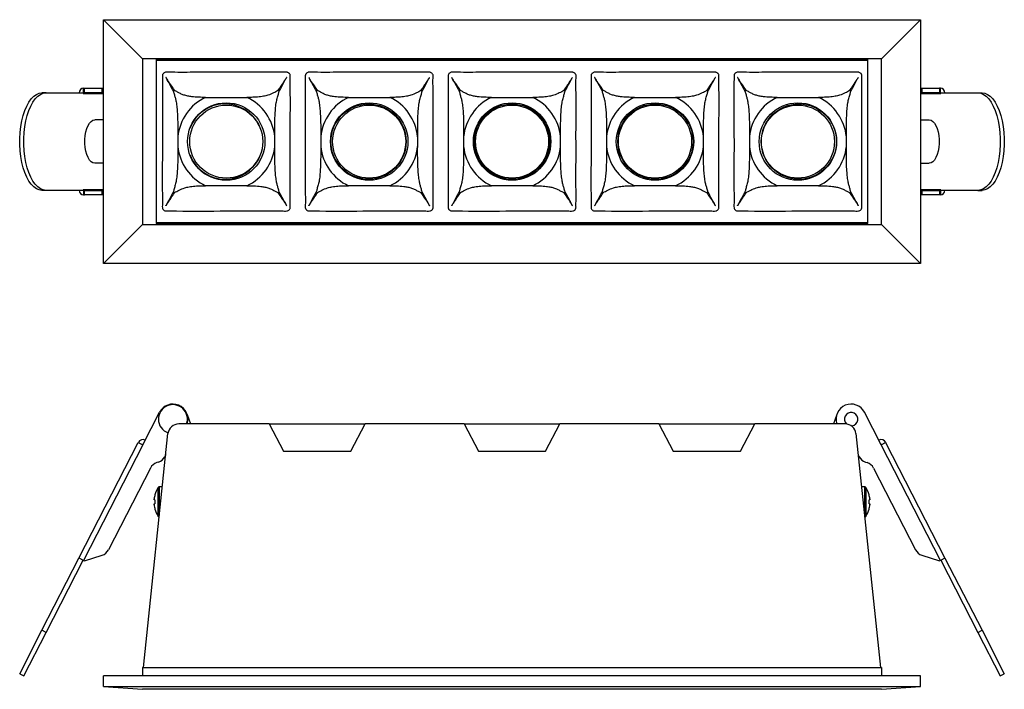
# Model space of a CAD drawing. Header units: millimetres. Extents: x 26 to 305, y 20 to 144.
# Tile 1 of 2: x 26 to 208, y 20 to 144. Entities that reach past the tile are written whole.
import ezdxf

# ---------------------------------------------------------------- set-up
doc = ezdxf.new("R2010")
doc.units = ezdxf.units.MM

msp = doc.modelspace()

# ---------------------------------------------------------------- linework, layer by layer
at = {"color": 7, "linetype": 'Continuous', "lineweight": 25}
for p, q in [((41.19, 98.61), (41.19, 143.61)), ((41.19, 143.61), (48.39, 136.41)), ((41.19, 143.61), (192.09, 143.61)), ((184.89, 136.41), (192.09, 143.61)), ((192.09, 143.61), (192.09, 98.61)), ((48.39, 136.41), (48.39, 105.81)), ((184.89, 136.41), (48.39, 136.41)), ((182.38, 136.26), (50.91, 136.26)), ((50.91, 136.26), (50.91, 105.96)), ((51.11, 136.06), (50.91, 136.26)), ((182.28, 136.06), (51, 136.06)), ((182.18, 136.06), (182.38, 136.26)), ((182.38, 105.96), (182.38, 136.26)), ((184.89, 105.81), (184.89, 136.41)), ((37.5, 130.11), (37.5, 130.96)), ((37.5, 130.96), (37.68, 130.96)), ((37.68, 130.11), (37.68, 130.96)), ((37.68, 130.96), (40.93, 130.96)), ((40.93, 130.11), (40.93, 130.96)), ((40.93, 130.96), (41.19, 130.96)), ((192.09, 130.96), (192.36, 130.96)), ((192.36, 130.96), (192.36, 130.11)), ((192.36, 130.96), (195.61, 130.96)), ((195.61, 130.96), (195.61, 130.11)), ((195.79, 130.96), (195.61, 130.96)), ((195.79, 130.11), (195.79, 130.96)), ((30.56, 130.11), (29.81, 130.11)), ((30.56, 130.11), (37.41, 130.11)), ((37.41, 130.11), (37.41, 130.01)), ((37.41, 130.01), (41.19, 130.01)), ((37.5, 130.11), (37.68, 130.11)), ((40.93, 130.11), (37.68, 130.11)), ((41.19, 130.11), (40.93, 130.11)), ((60.05, 129.27), (67.67, 129.27)), ((86.45, 129.27), (94.07, 129.27)), ((112.85, 129.27), (120.47, 129.27)), ((139.25, 129.27), (146.87, 129.27)), ((165.65, 129.27), (173.27, 129.27)), ((192.36, 130.11), (192.09, 130.11)), ((192.09, 130.01), (195.87, 130.01)), ((195.61, 130.11), (192.36, 130.11)), ((195.79, 130.11), (195.61, 130.11)), ((195.87, 130.01), (195.87, 130.11)), ((195.87, 130.11), (202.72, 130.11)), ((202.72, 130.11), (203.48, 130.11)), ((41.19, 125.11), (39.56, 125.11)), ((192.09, 125.11), (193.73, 125.11)), ((54.9, 122.01), (54.9, 120.22)), ((72.82, 120.22), (72.82, 122.01)), ((81.3, 122.01), (81.3, 120.22)), ((99.22, 120.22), (99.22, 122.01)), ((107.7, 122.01), (107.7, 120.22)), ((125.62, 120.22), (125.62, 122.01)), ((134.1, 122.01), (134.1, 120.22)), ((152.02, 120.22), (152.02, 122.01)), ((160.5, 122.01), (160.5, 120.22)), ((178.42, 120.22), (178.42, 122.01)), ((41.19, 117.11), (39.56, 117.11)), ((192.09, 117.11), (193.73, 117.11)), ((67.67, 112.96), (60.05, 112.96)), ((94.07, 112.96), (86.45, 112.96)), ((120.47, 112.96), (112.85, 112.96)), ((146.87, 112.96), (139.25, 112.96)), ((173.27, 112.96), (165.65, 112.96)), ((30.56, 112.11), (29.81, 112.11)), ((37.41, 112.11), (30.56, 112.11)), ((37.41, 112.21), (37.41, 112.11)), ((41.19, 112.21), (37.41, 112.21)), ((37.5, 112.11), (37.5, 111.26)), ((37.5, 112.11), (37.68, 112.11)), ((37.5, 111.26), (37.68, 111.26)), ((37.68, 111.26), (37.68, 112.11)), ((37.68, 112.11), (40.93, 112.11)), ((40.93, 111.26), (37.68, 111.26)), ((40.93, 111.26), (40.93, 112.11)), ((40.93, 112.11), (41.19, 112.11)), ((41.19, 111.26), (40.93, 111.26)), ((195.87, 112.21), (192.09, 112.21)), ((192.09, 112.11), (192.36, 112.11)), ((192.36, 111.26), (192.09, 111.26)), ((192.36, 112.11), (192.36, 111.26)), ((192.36, 112.11), (195.61, 112.11)), ((195.61, 111.26), (192.36, 111.26)), ((195.61, 112.11), (195.61, 111.26)), ((195.79, 112.11), (195.61, 112.11)), ((195.79, 111.26), (195.61, 111.26)), ((195.79, 112.11), (195.79, 111.26)), ((195.87, 112.11), (195.87, 112.21)), ((202.72, 112.11), (195.87, 112.11)), ((202.72, 112.11), (203.48, 112.11)), ((41.19, 98.61), (48.39, 105.81)), ((48.39, 105.81), (184.89, 105.81)), ((51.11, 106.16), (50.91, 105.96)), ((50.91, 105.96), (182.38, 105.96)), ((51, 106.16), (182.28, 106.16)), ((182.18, 106.16), (182.38, 105.96)), ((184.89, 105.81), (192.09, 98.61)), ((192.09, 98.61), (41.19, 98.61)), ((48.46, 65.14), (51.53, 71.13)), ((184.83, 65.14), (181.76, 71.13)), ((56.62, 70.75), (57.23, 68.98)), ((176.66, 70.75), (176.06, 68.98)), ((71.79, 68.98), (55.08, 68.98)), ((71.79, 68.98), (74.44, 63.98)), ((71.79, 68.98), (89.49, 68.98)), ((86.84, 63.98), (89.49, 68.98)), ((107.79, 68.98), (89.49, 68.98)), ((107.79, 68.98), (110.44, 63.98)), ((107.79, 68.98), (125.49, 68.98)), ((122.84, 63.98), (125.49, 68.98)), ((143.79, 68.98), (125.49, 68.98)), ((143.79, 68.98), (146.44, 63.98)), ((143.79, 68.98), (161.49, 68.98)), ((158.84, 63.98), (161.49, 68.98)), ((178.2, 68.98), (161.49, 68.98)), ((36.65, 44.22), (47.61, 65.58)), ((47.61, 65.58), (48.46, 65.14)), ((48.55, 23.98), (53.09, 67.19)), ((180.19, 67.19), (184.73, 23.98)), ((184.83, 65.14), (185.67, 65.58)), ((185.67, 65.58), (196.63, 44.22)), ((48.46, 65.14), (37.5, 43.79)), ((74.44, 63.98), (86.84, 63.98)), ((110.44, 63.98), (122.84, 63.98)), ((146.44, 63.98), (158.84, 63.98)), ((195.79, 43.79), (184.83, 65.14)), ((51.32, 61.93), (51.01, 61.83)), ((52.68, 63.3), (52.49, 62.92)), ((180.6, 63.3), (180.8, 62.92)), ((181.96, 61.93), (182.27, 61.83)), ((49.85, 60.84), (42.09, 45.74)), ((183.44, 60.84), (191.19, 45.74)), ((51.27, 54.58), (51.27, 57.26)), ((52.06, 57.38), (51.5, 57.38)), ((51.5, 54.58), (51.5, 57.38)), ((181.78, 57.38), (181.22, 57.38)), ((181.78, 57.38), (181.78, 52.05)), ((182.01, 57.26), (182.01, 51.91)), ((50.54, 54.95), (50.54, 55.15)), ((50.68, 54.95), (50.54, 54.95)), ((50.67, 55.9), (50.68, 55.89)), ((51.27, 51.91), (51.27, 54.58)), ((51.5, 52.05), (51.5, 54.58)), ((182.6, 55.89), (182.61, 55.9)), ((182.74, 54.95), (182.6, 54.95)), ((182.74, 55.15), (182.74, 54.95)), ((50.54, 54.02), (50.54, 54.21)), ((50.54, 54.21), (50.68, 54.21)), ((50.68, 53.28), (50.67, 53.27)), ((182.6, 54.21), (182.74, 54.21)), ((182.61, 53.27), (182.6, 53.28)), ((182.74, 54.21), (182.74, 54.02)), ((29.81, 30.88), (36.65, 44.22)), ((30.56, 30.49), (37.41, 43.84)), ((36.66, 44.22), (36.65, 44.22)), ((37.5, 43.79), (36.66, 44.22)), ((37.5, 43.79), (37.68, 43.7)), ((37.68, 43.7), (40.93, 44.75)), ((192.36, 44.75), (195.61, 43.7)), ((195.79, 43.79), (195.61, 43.7)), ((196.63, 44.22), (195.79, 43.79)), ((195.87, 43.84), (202.72, 30.49)), ((196.63, 44.22), (196.63, 44.22)), ((196.63, 44.22), (203.48, 30.88)), ((25.7, 22.87), (29.81, 30.88)), ((26.45, 22.48), (30.56, 30.49)), ((30.56, 30.49), (29.81, 30.88)), ((202.72, 30.49), (203.48, 30.88)), ((202.72, 30.49), (206.83, 22.48)), ((203.48, 30.88), (207.59, 22.87)), ((48.39, 23.98), (184.89, 23.98)), ((48.39, 23.98), (48.39, 22.48)), ((184.89, 23.98), (184.89, 22.48)), ((25.7, 22.87), (26.45, 22.48)), ((41.19, 20.48), (41.19, 22.48)), ((192.09, 22.48), (41.19, 22.48)), ((192.09, 20.48), (192.09, 22.48)), ((206.83, 22.48), (207.59, 22.87)), ((41.19, 20.48), (192.09, 20.48)), ((41.19, 20.48), (48.39, 19.98)), ((184.89, 19.98), (192.09, 20.48)), ((184.89, 19.98), (48.39, 19.98))]:
    msp.add_line(p, q, dxfattribs=at)
at = {"color": 7, "linetype": 'Continuous', "lineweight": 25, "flags": 128}
for points in [[(29.81, 112.11), (29.29, 112.19), (28.78, 112.4), (28.29, 112.75), (27.83, 113.23), (27.39, 113.83), (26.99, 114.55), (26.64, 115.38), (26.34, 116.29), (26.09, 117.28), (25.9, 118.33), (25.77, 119.43), (25.7, 120.55), (25.7, 121.68), (25.77, 122.8), (25.9, 123.9), (26.09, 124.95), (26.34, 125.94), (26.64, 126.85), (26.99, 127.68), (27.39, 128.4), (27.83, 129), (28.29, 129.48), (28.78, 129.83), (29.29, 130.04), (29.81, 130.11)], [(30.56, 112.11), (30.05, 112.19), (29.54, 112.4), (29.05, 112.75), (28.58, 113.23), (28.15, 113.83), (27.75, 114.55), (27.4, 115.38), (27.09, 116.29), (26.84, 117.28), (26.65, 118.33), (26.53, 119.43), (26.46, 120.55), (26.46, 121.68), (26.53, 122.8), (26.65, 123.9), (26.84, 124.95), (27.09, 125.94), (27.4, 126.85), (27.75, 127.68), (28.15, 128.4), (28.58, 129), (29.05, 129.48), (29.54, 129.83), (30.05, 130.04), (30.56, 130.11)], [(202.72, 130.11), (203.24, 130.04), (203.75, 129.83), (204.24, 129.48), (204.7, 129), (205.14, 128.4), (205.54, 127.68), (205.89, 126.85), (206.19, 125.94), (206.44, 124.95), (206.63, 123.9), (206.76, 122.8), (206.82, 121.68), (206.82, 120.55), (206.76, 119.43), (206.63, 118.33), (206.44, 117.28), (206.19, 116.29), (205.89, 115.38), (205.54, 114.55), (205.14, 113.83), (204.7, 113.23), (204.24, 112.75), (203.75, 112.4), (203.24, 112.19), (202.72, 112.11)], [(203.48, 130.11), (203.99, 130.04), (204.5, 129.83), (204.99, 129.48), (205.46, 129), (205.9, 128.4), (206.29, 127.68), (206.65, 126.85), (206.95, 125.94), (207.2, 124.95), (207.39, 123.9), (207.52, 122.8), (207.58, 121.68), (207.58, 120.55), (207.52, 119.43), (207.39, 118.33), (207.2, 117.28), (206.95, 116.29), (206.65, 115.38), (206.29, 114.55), (205.9, 113.83), (205.46, 113.23), (204.99, 112.75), (204.5, 112.4), (203.99, 112.19), (203.48, 112.11)], [(39.56, 117.11), (39.22, 117.18), (38.9, 117.38), (38.59, 117.71), (38.33, 118.16), (38.1, 118.7), (37.92, 119.33), (37.8, 120.02), (37.74, 120.75), (37.74, 121.48), (37.8, 122.21), (37.92, 122.9), (38.1, 123.53), (38.33, 124.07), (38.59, 124.52), (38.9, 124.84), (39.22, 125.05), (39.56, 125.11)], [(193.73, 125.11), (194.06, 125.05), (194.39, 124.84), (194.69, 124.52), (194.96, 124.07), (195.19, 123.53), (195.36, 122.9), (195.49, 122.21), (195.55, 121.48), (195.55, 120.75), (195.49, 120.02), (195.36, 119.33), (195.19, 118.7), (194.96, 118.16), (194.69, 117.71), (194.39, 117.38), (194.06, 117.18), (193.73, 117.11)], [(179.37, 68.61), (179.47, 68.62), (179.86, 68.75)]]:
    msp.add_lwpolyline(points, dxfattribs=at)
at = {"color": 7, "linetype": 'Continuous', "lineweight": 25}
for centre, radius in [((63.86, 121.11), 7.15), ((63.86, 121.11), 6.75), ((90.26, 121.11), 7.15), ((90.14, 121.11), 6.95), ((90.26, 121.11), 6.75), ((116.66, 121.11), 7.15), ((116.64, 121.11), 6.95), ((116.66, 121.11), 6.75), ((143.06, 121.11), 7.15), ((143.14, 121.11), 6.95), ((143.06, 121.11), 6.75), ((169.46, 121.11), 7.15), ((169.64, 121.11), 6.95), ((169.46, 121.11), 6.75)]:
    msp.add_circle(centre, radius, dxfattribs=at)
for centre, radius, start, end in [((37.55, 130.08), 0.889, 93.085, 177.559), ((195.74, 130.08), 0.889, 2.441, 86.915), ((37.51, 130.02), 0.095, 93.5365, 183.1459), ((63.86, 121.11), 13.49, 135.2566, 136.4666), ((63.86, 121.11), 9, 115.0485, 174.3157), ((63.86, 121.11), 9, 5.6843, 64.9515), ((63.86, 121.11), 13.49, 43.5334, 44.7434), ((90.26, 121.11), 13.49, 135.2566, 136.4666), ((90.26, 121.11), 9, 115.0485, 174.3157), ((90.26, 121.11), 9, 5.6843, 64.9515), ((90.26, 121.11), 13.49, 43.5334, 44.7434), ((116.66, 121.11), 13.49, 135.2566, 136.4666), ((116.66, 121.11), 9, 115.0485, 174.3157), ((116.66, 121.11), 9, 5.6843, 64.9515), ((116.66, 121.11), 13.49, 43.5334, 44.7434), ((143.06, 121.11), 13.49, 135.2566, 136.4666), ((143.06, 121.11), 9, 115.0485, 174.3157), ((143.06, 121.11), 9, 5.6843, 64.9515), ((143.06, 121.11), 13.49, 43.5334, 44.7434), ((169.46, 121.11), 13.49, 135.2566, 136.4666), ((169.46, 121.11), 9, 115.0485, 174.3157), ((169.46, 121.11), 9, 5.6843, 64.9515), ((169.46, 121.11), 13.49, 43.5334, 44.7434), ((195.78, 130.02), 0.095, 356.8541, 86.4635), ((63.64, 121.11), 6.95, 25.0119, 158.7144), ((63.86, 121.11), 9, 185.6843, 244.9515), ((63.86, 121.11), 9, 295.0485, 354.3157), ((90.26, 121.11), 9, 185.6843, 244.9515), ((90.26, 121.11), 9, 295.0485, 354.3157), ((116.66, 121.11), 9, 185.6843, 244.9515), ((116.66, 121.11), 9, 295.0485, 354.3157), ((143.06, 121.11), 9, 185.6843, 244.9515), ((143.06, 121.11), 9, 295.0485, 354.3157), ((169.46, 121.11), 9, 185.6843, 244.9515), ((169.46, 121.11), 9, 295.0485, 354.3157), ((63.64, 121.11), 6.95, 201.2856, 270), ((63.64, 121.11), 6.95, 270, 334.9881), ((37.55, 112.15), 0.889, 182.441, 266.915), ((37.51, 112.21), 0.095, 176.8541, 266.4635), ((63.86, 121.11), 13.49, 223.5334, 224.7434), ((63.86, 121.11), 13.49, 315.2566, 316.4666), ((90.26, 121.11), 13.49, 223.5334, 224.7434), ((90.26, 121.11), 13.49, 315.2566, 316.4666), ((116.66, 121.11), 13.49, 223.5334, 224.7434), ((116.66, 121.11), 13.49, 315.2566, 316.4666), ((143.06, 121.11), 13.49, 223.5334, 224.7434), ((143.06, 121.11), 13.49, 315.2566, 316.4666), ((169.46, 121.11), 13.49, 223.5334, 224.7434), ((169.46, 121.11), 13.49, 315.2566, 316.4666), ((195.78, 112.21), 0.095, 273.5365, 3.1459), ((195.74, 112.15), 0.889, 273.085, 357.559), ((54, 69.86), 2.68, 340.907, 180), ((54, 69.86), 2.78, 341.6201, 152.8329), ((179.29, 69.86), 2.78, 27.1671, 198.3799), ((179.29, 69.86), 1.25, 297.1671, 225.083), ((54, 69.86), 2.68, 180, 250.679), ((55.08, 66.98), 2, 90, 174), ((178.2, 66.98), 2, 6, 90), ((48.46, 65.14), 0.95, 62.8329, 152.8329), ((184.83, 65.14), 0.95, 27.1671, 117.1671), ((48.46, 65.14), 0.1, 62.8329, 152.8329), ((184.83, 65.14), 0.1, 27.1671, 117.1671), ((50.71, 63.83), 2, 287.8329, 332.8329), ((182.58, 63.83), 2, 207.1671, 252.1671), ((51.63, 59.93), 2, 107.8329, 152.8329), ((181.66, 59.93), 2, 27.1671, 72.1671), ((55.5, 54.58), 5, 147.664, 164.7807), ((51.5, 57.11), 0.27, 90, 147.664), ((181.78, 57.11), 0.27, 32.336, 90), ((177.79, 54.58), 5, 15.2193, 32.336), ((55.5, 54.58), 4.99, 164.8121, 173.4966), ((56.15, 54.58), 5.48, 176.1266, 183.8734), ((177.79, 54.58), 4.99, 6.5034, 15.1879), ((177.14, 54.58), 5.48, 356.1266, 3.8734), ((55.5, 54.58), 4.99, 186.5034, 195.1879), ((55.5, 54.58), 5, 195.2193, 212.336), ((177.79, 54.58), 5, 327.664, 344.7807), ((177.79, 54.58), 4.99, 344.8121, 353.4966), ((51.5, 52.05), 0.27, 212.336, 263.9819), ((181.78, 52.05), 0.27, 276.0181, 327.664), ((40.31, 46.65), 2, 287.8329, 332.8329), ((192.97, 46.65), 2, 207.1671, 252.1671)]:
    msp.add_arc(centre, radius, start, end, dxfattribs=at)
for points, knots in [([(52.05, 132.24), (52.06, 132.48), (52.06, 132.83), (52.05, 133.24), (52.07, 133.49), (52.15, 133.6), (52.25, 133.72), (52.39, 133.83), (52.72, 133.95), (53.19, 133.94), (55.09, 133.86), (58.66, 133.95), (65.08, 133.88), (70.5, 134.01), (74.22, 133.88), (74.95, 133.95), (75.26, 133.87), (75.4, 133.78), (75.54, 133.65), (75.63, 133.52), (75.7, 133.25), (75.61, 132.36), (75.75, 129.02), (75.66, 125.1), (75.67, 118.79), (75.66, 114.22), (75.67, 110.24), (75.66, 109.23), (75.67, 108.94), (75.65, 108.74), (75.58, 108.63), (75.47, 108.5), (75.32, 108.39), (74.84, 108.24), (74.42, 108.31), (72.9, 108.31), (69.48, 108.31), (63.01, 108.34), (57.23, 108.22), (53.5, 108.35), (52.77, 108.28), (52.46, 108.36), (52.32, 108.45), (52.18, 108.58), (52.09, 108.71), (52.02, 108.98), (52.11, 109.87), (51.97, 113.2), (52.06, 117.13), (52.05, 123.44), (52.05, 127.89), (52.05, 131.6), (52.05, 132.24)], [0, 0, 0, 0, 0.0072243, 0.0108813, 0.0127566, 0.0146287, 0.015008, 0.0176874, 0.0199464, 0.0258968, 0.0319009, 0.0787968, 0.1355941, 0.2300119, 0.2453717, 0.2511294, 0.2522635, 0.2549954, 0.2561734, 0.2583328, 0.2596375, 0.2648068, 0.2854609, 0.3627926, 0.3855989, 0.4800168, 0.5036213, 0.5086921, 0.5108894, 0.5127647, 0.5146368, 0.5150161, 0.5176954, 0.5203724, 0.5303212, 0.5304196, 0.5673876, 0.635586, 0.7300039, 0.7453637, 0.7511214, 0.7522554, 0.7549873, 0.7561654, 0.7583247, 0.7596295, 0.7647987, 0.7854529, 0.8627845, 0.8855909, 0.9800087, 1, 1, 1, 1]), ([(54.28, 130.61), (54.07, 130.94), (53.57, 131.72), (52.95, 132.4), (52.73, 132.96), (52.7, 132.97), (52.7, 132.97), (52.7, 132.97), (52.7, 132.97), (52.7, 132.97), (52.7, 132.97), (52.7, 132.97), (52.7, 132.97), (52.7, 132.97), (52.7, 132.97), (52.7, 132.97), (52.7, 132.96), (52.72, 132.93), (52.77, 132.83), (52.98, 132.44), (53.42, 131.63), (53.83, 130.87), (54.08, 130.42), (54.08, 130.41)], [0, 0, 0, 0, 0.204337, 0.483793, 0.497784, 0.497806, 0.497822, 0.497838, 0.497844, 0.49785, 0.497854, 0.497858, 0.497865, 0.497876, 0.49792, 0.498094, 0.498787, 0.501557, 0.512632, 0.556929, 0.734116, 0.994944, 1, 1, 1, 1]), ([(73.64, 130.41), (73.78, 130.66), (74.17, 131.4), (74.61, 132.18), (74.92, 132.79), (75, 132.9), (75.02, 132.97), (75.02, 132.97), (75.02, 132.97), (75.02, 132.97), (75.02, 132.97), (75.02, 132.97), (75.02, 132.97), (75.02, 132.97), (75.02, 132.97), (75.02, 132.97), (75.02, 132.97), (75.02, 132.97), (75.02, 132.97), (75.02, 132.97), (75.02, 132.97), (75.02, 132.97), (75.01, 132.95), (74.98, 132.91), (74.85, 132.72), (74.34, 131.95), (73.84, 131.21), (73.44, 130.61)], [0, 0, 0, 0, 0.14736, 0.432232, 0.467841, 0.501712, 0.501854, 0.501948, 0.502011, 0.502054, 0.502083, 0.502102, 0.50212, 0.502131, 0.502137, 0.502142, 0.502146, 0.50215, 0.502158, 0.502179, 0.502267, 0.502616, 0.504008, 0.509573, 0.531831, 0.620861, 1, 1, 1, 1]), ([(78.45, 132.24), (78.46, 132.48), (78.46, 132.83), (78.45, 133.24), (78.47, 133.49), (78.55, 133.6), (78.65, 133.72), (78.79, 133.83), (79.12, 133.95), (79.59, 133.94), (81.49, 133.86), (85.06, 133.95), (91.48, 133.88), (96.9, 134.01), (100.62, 133.88), (101.35, 133.95), (101.66, 133.87), (101.8, 133.78), (101.94, 133.65), (102.03, 133.52), (102.1, 133.25), (102.01, 132.36), (102.15, 129.02), (102.06, 125.1), (102.07, 118.79), (102.06, 114.22), (102.07, 110.24), (102.06, 109.23), (102.07, 108.94), (102.05, 108.74), (101.98, 108.63), (101.87, 108.5), (101.72, 108.39), (101.24, 108.24), (100.82, 108.31), (99.3, 108.31), (95.88, 108.31), (89.41, 108.34), (83.63, 108.22), (79.9, 108.35), (79.17, 108.28), (78.86, 108.36), (78.72, 108.45), (78.58, 108.58), (78.49, 108.71), (78.42, 108.98), (78.51, 109.87), (78.37, 113.2), (78.46, 117.13), (78.45, 123.44), (78.45, 127.89), (78.45, 131.6), (78.45, 132.24)], [0, 0, 0, 0, 0.0072243, 0.0108813, 0.0127566, 0.0146287, 0.015008, 0.0176874, 0.0199464, 0.0258968, 0.0319009, 0.0787968, 0.1355941, 0.2300119, 0.2453717, 0.2511294, 0.2522635, 0.2549954, 0.2561734, 0.2583328, 0.2596375, 0.2648068, 0.2854609, 0.3627926, 0.3855989, 0.4800168, 0.5036213, 0.5086921, 0.5108894, 0.5127647, 0.5146368, 0.5150161, 0.5176954, 0.5203724, 0.5303212, 0.5304196, 0.5673876, 0.635586, 0.7300039, 0.7453637, 0.7511214, 0.7522554, 0.7549873, 0.7561654, 0.7583247, 0.7596295, 0.7647987, 0.7854529, 0.8627845, 0.8855909, 0.9800087, 1, 1, 1, 1]), ([(80.68, 130.61), (80.47, 130.94), (79.97, 131.72), (79.35, 132.4), (79.13, 132.96), (79.1, 132.97), (79.1, 132.97), (79.1, 132.97), (79.1, 132.97), (79.1, 132.97), (79.1, 132.97), (79.1, 132.97), (79.1, 132.97), (79.1, 132.97), (79.1, 132.97), (79.1, 132.97), (79.1, 132.96), (79.12, 132.93), (79.17, 132.83), (79.38, 132.44), (79.82, 131.63), (80.23, 130.87), (80.48, 130.42), (80.48, 130.41)], [0, 0, 0, 0, 0.204337, 0.483793, 0.497784, 0.497806, 0.497822, 0.497838, 0.497844, 0.49785, 0.497854, 0.497858, 0.497865, 0.497876, 0.49792, 0.498094, 0.498787, 0.501557, 0.512632, 0.556929, 0.734116, 0.994944, 1, 1, 1, 1]), ([(100.04, 130.41), (100.18, 130.66), (100.57, 131.4), (101.01, 132.18), (101.32, 132.79), (101.4, 132.9), (101.42, 132.97), (101.42, 132.97), (101.42, 132.97), (101.42, 132.97), (101.42, 132.97), (101.42, 132.97), (101.42, 132.97), (101.42, 132.97), (101.42, 132.97), (101.42, 132.97), (101.42, 132.97), (101.42, 132.97), (101.42, 132.97), (101.42, 132.97), (101.42, 132.97), (101.42, 132.97), (101.41, 132.95), (101.38, 132.91), (101.25, 132.72), (100.74, 131.95), (100.24, 131.21), (99.84, 130.61)], [0, 0, 0, 0, 0.14736, 0.432232, 0.467841, 0.501712, 0.501854, 0.501948, 0.502011, 0.502054, 0.502083, 0.502102, 0.50212, 0.502131, 0.502137, 0.502142, 0.502146, 0.50215, 0.502158, 0.502179, 0.502267, 0.502616, 0.504008, 0.509573, 0.531831, 0.620861, 1, 1, 1, 1]), ([(104.85, 132.24), (104.86, 132.48), (104.86, 132.83), (104.85, 133.24), (104.87, 133.49), (104.95, 133.6), (105.05, 133.72), (105.19, 133.83), (105.52, 133.95), (105.99, 133.94), (107.89, 133.86), (111.46, 133.95), (117.88, 133.88), (123.3, 134.01), (127.02, 133.88), (127.75, 133.95), (128.06, 133.87), (128.2, 133.78), (128.34, 133.65), (128.43, 133.52), (128.5, 133.25), (128.41, 132.36), (128.55, 129.02), (128.46, 125.1), (128.47, 118.79), (128.46, 114.22), (128.47, 110.24), (128.46, 109.23), (128.47, 108.94), (128.45, 108.74), (128.38, 108.63), (128.27, 108.5), (128.12, 108.39), (127.64, 108.24), (127.22, 108.31), (125.7, 108.31), (122.28, 108.31), (115.81, 108.34), (110.03, 108.22), (106.3, 108.35), (105.57, 108.28), (105.26, 108.36), (105.12, 108.45), (104.98, 108.58), (104.89, 108.71), (104.82, 108.98), (104.91, 109.87), (104.77, 113.2), (104.86, 117.13), (104.85, 123.44), (104.85, 127.89), (104.85, 131.6), (104.85, 132.24)], [0, 0, 0, 0, 0.0072243, 0.0108813, 0.0127566, 0.0146287, 0.015008, 0.0176874, 0.0199464, 0.0258968, 0.0319009, 0.0787968, 0.1355941, 0.2300119, 0.2453717, 0.2511294, 0.2522635, 0.2549954, 0.2561734, 0.2583328, 0.2596375, 0.2648068, 0.2854609, 0.3627926, 0.3855989, 0.4800168, 0.5036213, 0.5086921, 0.5108894, 0.5127647, 0.5146368, 0.5150161, 0.5176954, 0.5203724, 0.5303212, 0.5304196, 0.5673876, 0.635586, 0.7300039, 0.7453637, 0.7511214, 0.7522554, 0.7549873, 0.7561654, 0.7583247, 0.7596295, 0.7647987, 0.7854529, 0.8627845, 0.8855909, 0.9800087, 1, 1, 1, 1]), ([(107.08, 130.61), (106.87, 130.94), (106.37, 131.72), (105.75, 132.4), (105.53, 132.96), (105.5, 132.97), (105.5, 132.97), (105.5, 132.97), (105.5, 132.97), (105.5, 132.97), (105.5, 132.97), (105.5, 132.97), (105.5, 132.97), (105.5, 132.97), (105.5, 132.97), (105.5, 132.97), (105.5, 132.96), (105.52, 132.93), (105.57, 132.83), (105.78, 132.44), (106.22, 131.63), (106.63, 130.87), (106.88, 130.42), (106.88, 130.41)], [0, 0, 0, 0, 0.2043367, 0.4837932, 0.4977835, 0.4978061, 0.4978216, 0.4978376, 0.4978438, 0.49785, 0.4978542, 0.4978584, 0.4978645, 0.4978764, 0.4979203, 0.4980943, 0.4987875, 0.5015569, 0.5126317, 0.5569287, 0.7341159, 0.9949445, 1, 1, 1, 1]), ([(126.44, 130.41), (126.58, 130.66), (126.97, 131.4), (127.41, 132.18), (127.72, 132.79), (127.8, 132.9), (127.82, 132.97), (127.82, 132.97), (127.82, 132.97), (127.82, 132.97), (127.82, 132.97), (127.82, 132.97), (127.82, 132.97), (127.82, 132.97), (127.82, 132.97), (127.82, 132.97), (127.82, 132.97), (127.82, 132.97), (127.82, 132.97), (127.82, 132.97), (127.82, 132.97), (127.82, 132.97), (127.81, 132.95), (127.78, 132.91), (127.65, 132.72), (127.14, 131.95), (126.64, 131.21), (126.24, 130.61)], [0, 0, 0, 0, 0.14736, 0.432232, 0.467841, 0.501712, 0.501854, 0.501948, 0.502011, 0.502054, 0.502083, 0.502102, 0.50212, 0.502131, 0.502137, 0.502142, 0.502146, 0.50215, 0.502158, 0.502179, 0.502267, 0.502616, 0.504008, 0.509573, 0.531831, 0.620861, 1, 1, 1, 1]), ([(131.25, 132.24), (131.26, 132.48), (131.26, 132.83), (131.25, 133.24), (131.27, 133.49), (131.35, 133.6), (131.45, 133.72), (131.59, 133.83), (131.92, 133.95), (132.39, 133.94), (134.29, 133.86), (137.86, 133.95), (144.28, 133.88), (149.7, 134.01), (153.42, 133.88), (154.15, 133.95), (154.46, 133.87), (154.6, 133.78), (154.74, 133.65), (154.83, 133.52), (154.9, 133.25), (154.81, 132.36), (154.95, 129.02), (154.86, 125.1), (154.87, 118.79), (154.86, 114.22), (154.87, 110.24), (154.86, 109.23), (154.87, 108.94), (154.85, 108.74), (154.78, 108.63), (154.67, 108.5), (154.52, 108.39), (154.04, 108.24), (153.62, 108.31), (152.1, 108.31), (148.68, 108.31), (142.21, 108.34), (136.43, 108.22), (132.7, 108.35), (131.97, 108.28), (131.66, 108.36), (131.52, 108.45), (131.38, 108.58), (131.29, 108.71), (131.22, 108.98), (131.31, 109.87), (131.17, 113.2), (131.26, 117.13), (131.25, 123.44), (131.25, 127.89), (131.25, 131.6), (131.25, 132.24)], [0, 0, 0, 0, 0.007224, 0.010881, 0.012757, 0.014629, 0.015008, 0.017687, 0.019946, 0.025897, 0.031901, 0.078797, 0.135594, 0.230012, 0.245372, 0.251129, 0.252263, 0.254995, 0.256173, 0.258333, 0.259638, 0.264807, 0.285461, 0.362793, 0.385599, 0.480017, 0.503621, 0.508692, 0.510889, 0.512765, 0.514637, 0.515016, 0.517695, 0.520372, 0.530321, 0.53042, 0.567388, 0.635586, 0.730004, 0.745364, 0.751121, 0.752255, 0.754987, 0.756165, 0.758325, 0.759629, 0.764799, 0.785453, 0.862785, 0.885591, 0.980009, 1, 1, 1, 1]), ([(133.48, 130.61), (133.27, 130.94), (132.77, 131.72), (132.15, 132.4), (131.93, 132.96), (131.9, 132.97), (131.9, 132.97), (131.9, 132.97), (131.9, 132.97), (131.9, 132.97), (131.9, 132.97), (131.9, 132.97), (131.9, 132.97), (131.9, 132.97), (131.9, 132.97), (131.9, 132.97), (131.9, 132.96), (131.92, 132.93), (131.97, 132.83), (132.18, 132.44), (132.62, 131.63), (133.03, 130.87), (133.28, 130.42), (133.28, 130.41)], [0, 0, 0, 0, 0.2043367, 0.4837932, 0.4977835, 0.4978061, 0.4978216, 0.4978376, 0.4978438, 0.49785, 0.4978542, 0.4978584, 0.4978645, 0.4978764, 0.4979203, 0.4980943, 0.4987875, 0.5015569, 0.5126317, 0.5569287, 0.7341159, 0.9949445, 1, 1, 1, 1]), ([(152.84, 130.41), (152.98, 130.66), (153.37, 131.4), (153.81, 132.18), (154.12, 132.79), (154.2, 132.9), (154.22, 132.97), (154.22, 132.97), (154.22, 132.97), (154.22, 132.97), (154.22, 132.97), (154.22, 132.97), (154.22, 132.97), (154.22, 132.97), (154.22, 132.97), (154.22, 132.97), (154.22, 132.97), (154.22, 132.97), (154.22, 132.97), (154.22, 132.97), (154.22, 132.97), (154.22, 132.97), (154.21, 132.95), (154.18, 132.91), (154.05, 132.72), (153.54, 131.95), (153.04, 131.21), (152.64, 130.61)], [0, 0, 0, 0, 0.14736, 0.432232, 0.467841, 0.501712, 0.501854, 0.501948, 0.502011, 0.502054, 0.502083, 0.502102, 0.50212, 0.502131, 0.502137, 0.502142, 0.502146, 0.50215, 0.502158, 0.502179, 0.502267, 0.502616, 0.504008, 0.509573, 0.531831, 0.620861, 1, 1, 1, 1]), ([(157.65, 132.24), (157.66, 132.48), (157.66, 132.83), (157.65, 133.24), (157.67, 133.49), (157.75, 133.6), (157.85, 133.72), (157.99, 133.83), (158.32, 133.95), (158.79, 133.94), (160.69, 133.86), (164.26, 133.95), (170.68, 133.88), (176.1, 134.01), (179.82, 133.88), (180.55, 133.95), (180.86, 133.87), (181, 133.78), (181.14, 133.65), (181.23, 133.52), (181.3, 133.25), (181.21, 132.36), (181.35, 129.02), (181.26, 125.1), (181.27, 118.79), (181.26, 114.22), (181.27, 110.24), (181.26, 109.23), (181.27, 108.94), (181.25, 108.74), (181.18, 108.63), (181.07, 108.5), (180.92, 108.39), (180.44, 108.24), (180.02, 108.31), (178.5, 108.31), (175.08, 108.31), (168.61, 108.34), (162.83, 108.22), (159.1, 108.35), (158.37, 108.28), (158.06, 108.36), (157.92, 108.45), (157.78, 108.58), (157.69, 108.71), (157.62, 108.98), (157.71, 109.87), (157.57, 113.2), (157.66, 117.13), (157.65, 123.44), (157.65, 127.89), (157.65, 131.6), (157.65, 132.24)], [0, 0, 0, 0, 0.0072243, 0.0108813, 0.0127566, 0.0146287, 0.015008, 0.0176874, 0.0199464, 0.0258968, 0.0319009, 0.0787968, 0.1355941, 0.2300119, 0.2453717, 0.2511294, 0.2522635, 0.2549954, 0.2561734, 0.2583328, 0.2596375, 0.2648068, 0.2854609, 0.3627926, 0.3855989, 0.4800168, 0.5036213, 0.5086921, 0.5108894, 0.5127647, 0.5146368, 0.5150161, 0.5176954, 0.5203724, 0.5303212, 0.5304196, 0.5673876, 0.635586, 0.7300039, 0.7453637, 0.7511214, 0.7522554, 0.7549873, 0.7561654, 0.7583247, 0.7596295, 0.7647987, 0.7854529, 0.8627845, 0.8855909, 0.9800087, 1, 1, 1, 1]), ([(159.88, 130.61), (159.67, 130.94), (159.17, 131.72), (158.55, 132.4), (158.33, 132.96), (158.3, 132.97), (158.3, 132.97), (158.3, 132.97), (158.3, 132.97), (158.3, 132.97), (158.3, 132.97), (158.3, 132.97), (158.3, 132.97), (158.3, 132.97), (158.3, 132.97), (158.3, 132.97), (158.3, 132.96), (158.32, 132.93), (158.37, 132.83), (158.58, 132.44), (159.02, 131.63), (159.43, 130.87), (159.68, 130.42), (159.68, 130.41)], [0, 0, 0, 0, 0.2043367, 0.4837932, 0.4977835, 0.4978061, 0.4978216, 0.4978376, 0.4978438, 0.49785, 0.4978542, 0.4978584, 0.4978645, 0.4978764, 0.4979203, 0.4980943, 0.4987875, 0.5015569, 0.5126317, 0.5569287, 0.7341159, 0.9949445, 1, 1, 1, 1]), ([(179.24, 130.41), (179.38, 130.66), (179.77, 131.4), (180.21, 132.18), (180.52, 132.79), (180.6, 132.9), (180.62, 132.97), (180.62, 132.97), (180.62, 132.97), (180.62, 132.97), (180.62, 132.97), (180.62, 132.97), (180.62, 132.97), (180.62, 132.97), (180.62, 132.97), (180.62, 132.97), (180.62, 132.97), (180.62, 132.97), (180.62, 132.97), (180.62, 132.97), (180.62, 132.97), (180.62, 132.97), (180.61, 132.95), (180.58, 132.91), (180.45, 132.72), (179.94, 131.95), (179.44, 131.21), (179.04, 130.61)], [0, 0, 0, 0, 0.14736, 0.432232, 0.467841, 0.501712, 0.501854, 0.501948, 0.502011, 0.502054, 0.502083, 0.502102, 0.50212, 0.502131, 0.502137, 0.502142, 0.502146, 0.50215, 0.502158, 0.502179, 0.502267, 0.502616, 0.504008, 0.509573, 0.531831, 0.620861, 1, 1, 1, 1]), ([(54.08, 130.41), (54.11, 130.3), (54.18, 130.1), (54.28, 129.66), (54.46, 129.14), (54.62, 128.35), (54.75, 127.39), (54.86, 125.95), (54.91, 124.14), (54.91, 122.72), (54.9, 122.01)], [0, 0, 0, 0, 0.055788, 0.112008, 0.198225, 0.284544, 0.409313, 0.534391, 0.766881, 1, 1, 1, 1]), ([(60.05, 129.27), (59.62, 129.27), (58.76, 129.28), (57.64, 129.36), (56.72, 129.51), (56, 129.69), (55.37, 129.96), (54.83, 130.29), (54.43, 130.44), (54.3, 130.59), (54.28, 130.61)], [0, 0, 0, 0, 0.189906, 0.379265, 0.496202, 0.612943, 0.730667, 0.848839, 0.975, 1, 1, 1, 1]), ([(73.44, 130.61), (73.42, 130.59), (73.32, 130.47), (73.03, 130.32), (72.45, 130.01), (71.7, 129.67), (70.67, 129.45), (69.64, 129.32), (68.61, 129.27), (67.95, 129.27), (67.67, 129.27)], [0, 0, 0, 0, 0.021047, 0.119496, 0.218495, 0.415037, 0.543651, 0.710291, 0.877412, 1, 1, 1, 1]), ([(72.82, 122.01), (72.82, 122.66), (72.81, 123.96), (72.85, 125.66), (72.94, 127.1), (73.06, 128.19), (73.27, 129.11), (73.47, 129.71), (73.56, 130.15), (73.61, 130.32), (73.64, 130.41)], [0, 0, 0, 0, 0.213151, 0.425932, 0.558055, 0.689831, 0.798515, 0.907399, 0.953569, 1, 1, 1, 1]), ([(80.48, 130.41), (80.51, 130.3), (80.58, 130.1), (80.68, 129.66), (80.86, 129.14), (81.02, 128.35), (81.15, 127.39), (81.26, 125.95), (81.31, 124.14), (81.31, 122.72), (81.3, 122.01)], [0, 0, 0, 0, 0.055788, 0.112008, 0.198225, 0.284544, 0.409313, 0.534391, 0.766881, 1, 1, 1, 1]), ([(86.45, 129.27), (86.02, 129.27), (85.16, 129.28), (84.04, 129.36), (83.12, 129.51), (82.4, 129.69), (81.77, 129.96), (81.23, 130.29), (80.83, 130.44), (80.7, 130.59), (80.68, 130.61)], [0, 0, 0, 0, 0.189906, 0.379265, 0.496202, 0.612943, 0.730667, 0.848839, 0.975, 1, 1, 1, 1]), ([(99.84, 130.61), (99.82, 130.59), (99.72, 130.47), (99.43, 130.32), (98.85, 130.01), (98.1, 129.67), (97.07, 129.45), (96.04, 129.32), (95.01, 129.27), (94.35, 129.27), (94.07, 129.27)], [0, 0, 0, 0, 0.021047, 0.119496, 0.218495, 0.415037, 0.543651, 0.710291, 0.877412, 1, 1, 1, 1]), ([(99.22, 122.01), (99.22, 122.66), (99.21, 123.96), (99.25, 125.66), (99.34, 127.1), (99.46, 128.19), (99.67, 129.11), (99.87, 129.71), (99.96, 130.15), (100.01, 130.32), (100.04, 130.41)], [0, 0, 0, 0, 0.213151, 0.425932, 0.558055, 0.689831, 0.798515, 0.907399, 0.953569, 1, 1, 1, 1]), ([(106.88, 130.41), (106.91, 130.3), (106.98, 130.1), (107.08, 129.66), (107.26, 129.14), (107.42, 128.35), (107.55, 127.39), (107.66, 125.95), (107.71, 124.14), (107.71, 122.72), (107.7, 122.01)], [0, 0, 0, 0, 0.055788, 0.112008, 0.198225, 0.284544, 0.409313, 0.534391, 0.766881, 1, 1, 1, 1]), ([(112.85, 129.27), (112.42, 129.27), (111.56, 129.28), (110.44, 129.36), (109.52, 129.51), (108.8, 129.69), (108.17, 129.96), (107.63, 130.29), (107.23, 130.44), (107.1, 130.59), (107.08, 130.61)], [0, 0, 0, 0, 0.189906, 0.379265, 0.496202, 0.612943, 0.730667, 0.848839, 0.975, 1, 1, 1, 1]), ([(126.24, 130.61), (126.22, 130.59), (126.12, 130.47), (125.83, 130.32), (125.25, 130.01), (124.5, 129.67), (123.47, 129.45), (122.44, 129.32), (121.41, 129.27), (120.75, 129.27), (120.47, 129.27)], [0, 0, 0, 0, 0.021047, 0.119496, 0.218495, 0.415037, 0.543651, 0.710291, 0.877412, 1, 1, 1, 1]), ([(125.62, 122.01), (125.62, 122.66), (125.61, 123.96), (125.65, 125.66), (125.74, 127.1), (125.86, 128.19), (126.07, 129.11), (126.27, 129.71), (126.36, 130.15), (126.41, 130.32), (126.44, 130.41)], [0, 0, 0, 0, 0.213151, 0.425932, 0.558055, 0.689831, 0.798515, 0.907399, 0.953569, 1, 1, 1, 1]), ([(133.28, 130.41), (133.31, 130.3), (133.38, 130.1), (133.48, 129.66), (133.66, 129.14), (133.82, 128.35), (133.95, 127.39), (134.06, 125.95), (134.11, 124.14), (134.11, 122.72), (134.1, 122.01)], [0, 0, 0, 0, 0.055788, 0.112008, 0.198225, 0.284544, 0.409313, 0.534391, 0.766881, 1, 1, 1, 1]), ([(139.25, 129.27), (138.82, 129.27), (137.96, 129.28), (136.84, 129.36), (135.92, 129.51), (135.2, 129.69), (134.57, 129.96), (134.03, 130.29), (133.63, 130.44), (133.5, 130.59), (133.48, 130.61)], [0, 0, 0, 0, 0.189906, 0.379265, 0.496202, 0.612943, 0.730667, 0.848839, 0.975, 1, 1, 1, 1]), ([(152.64, 130.61), (152.62, 130.59), (152.52, 130.47), (152.23, 130.32), (151.65, 130.01), (150.9, 129.67), (149.87, 129.45), (148.84, 129.32), (147.81, 129.27), (147.15, 129.27), (146.87, 129.27)], [0, 0, 0, 0, 0.021047, 0.119496, 0.218495, 0.415037, 0.543651, 0.710291, 0.877412, 1, 1, 1, 1]), ([(152.02, 122.01), (152.02, 122.66), (152.01, 123.96), (152.05, 125.66), (152.14, 127.1), (152.26, 128.19), (152.47, 129.11), (152.67, 129.71), (152.76, 130.15), (152.81, 130.32), (152.84, 130.41)], [0, 0, 0, 0, 0.213151, 0.425932, 0.558055, 0.689831, 0.798515, 0.907399, 0.953569, 1, 1, 1, 1]), ([(159.68, 130.41), (159.71, 130.3), (159.78, 130.1), (159.88, 129.66), (160.06, 129.14), (160.22, 128.35), (160.35, 127.39), (160.46, 125.95), (160.51, 124.14), (160.51, 122.72), (160.5, 122.01)], [0, 0, 0, 0, 0.055788, 0.112008, 0.198225, 0.284544, 0.409313, 0.534391, 0.766881, 1, 1, 1, 1]), ([(165.65, 129.27), (165.22, 129.27), (164.36, 129.28), (163.24, 129.36), (162.32, 129.51), (161.6, 129.69), (160.97, 129.96), (160.43, 130.29), (160.03, 130.44), (159.9, 130.59), (159.88, 130.61)], [0, 0, 0, 0, 0.189906, 0.379265, 0.496202, 0.612943, 0.730667, 0.848839, 0.975, 1, 1, 1, 1]), ([(179.04, 130.61), (179.02, 130.59), (178.92, 130.47), (178.63, 130.32), (178.05, 130.01), (177.3, 129.67), (176.27, 129.45), (175.24, 129.32), (174.21, 129.27), (173.55, 129.27), (173.27, 129.27)], [0, 0, 0, 0, 0.021047, 0.119496, 0.218495, 0.415037, 0.543651, 0.710291, 0.877412, 1, 1, 1, 1]), ([(178.42, 122.01), (178.42, 122.66), (178.41, 123.96), (178.45, 125.66), (178.54, 127.1), (178.66, 128.19), (178.87, 129.11), (179.07, 129.71), (179.16, 130.15), (179.21, 130.32), (179.24, 130.41)], [0, 0, 0, 0, 0.213151, 0.425932, 0.558055, 0.689831, 0.798515, 0.907399, 0.953569, 1, 1, 1, 1]), ([(54.9, 120.22), (54.91, 119.57), (54.91, 118.27), (54.87, 116.56), (54.78, 115.13), (54.66, 114.04), (54.45, 113.12), (54.25, 112.52), (54.16, 112.08), (54.11, 111.91), (54.08, 111.82)], [0, 0, 0, 0, 0.213151, 0.425932, 0.558055, 0.689831, 0.798515, 0.907399, 0.953569, 1, 1, 1, 1]), ([(73.64, 111.82), (73.61, 111.93), (73.54, 112.13), (73.44, 112.57), (73.26, 113.09), (73.1, 113.88), (72.97, 114.84), (72.86, 116.28), (72.81, 118.09), (72.81, 119.51), (72.82, 120.22)], [0, 0, 0, 0, 0.0557885, 0.1120082, 0.1982245, 0.2845437, 0.4093128, 0.5343914, 0.7668811, 1, 1, 1, 1]), ([(81.3, 120.22), (81.31, 119.57), (81.31, 118.27), (81.27, 116.56), (81.18, 115.13), (81.06, 114.04), (80.85, 113.12), (80.65, 112.52), (80.56, 112.08), (80.51, 111.91), (80.48, 111.82)], [0, 0, 0, 0, 0.213151, 0.425932, 0.558055, 0.689831, 0.798515, 0.907399, 0.953569, 1, 1, 1, 1]), ([(100.04, 111.82), (100.01, 111.93), (99.94, 112.13), (99.84, 112.57), (99.66, 113.09), (99.5, 113.88), (99.37, 114.84), (99.26, 116.28), (99.21, 118.09), (99.21, 119.51), (99.22, 120.22)], [0, 0, 0, 0, 0.0557885, 0.1120082, 0.1982245, 0.2845437, 0.4093128, 0.5343914, 0.7668811, 1, 1, 1, 1]), ([(107.7, 120.22), (107.71, 119.57), (107.71, 118.27), (107.67, 116.56), (107.58, 115.13), (107.46, 114.04), (107.25, 113.12), (107.05, 112.52), (106.96, 112.08), (106.91, 111.91), (106.88, 111.82)], [0, 0, 0, 0, 0.213151, 0.425932, 0.558055, 0.689831, 0.798515, 0.907399, 0.953569, 1, 1, 1, 1]), ([(126.44, 111.82), (126.41, 111.93), (126.34, 112.13), (126.24, 112.57), (126.06, 113.09), (125.9, 113.88), (125.77, 114.84), (125.66, 116.28), (125.61, 118.09), (125.61, 119.51), (125.62, 120.22)], [0, 0, 0, 0, 0.0557885, 0.1120082, 0.1982245, 0.2845437, 0.4093128, 0.5343914, 0.7668811, 1, 1, 1, 1]), ([(134.1, 120.22), (134.11, 119.57), (134.11, 118.27), (134.07, 116.56), (133.98, 115.13), (133.86, 114.04), (133.65, 113.12), (133.45, 112.52), (133.36, 112.08), (133.31, 111.91), (133.28, 111.82)], [0, 0, 0, 0, 0.2131509, 0.4259324, 0.5580545, 0.689831, 0.7985152, 0.9073989, 0.9535686, 1, 1, 1, 1]), ([(152.84, 111.82), (152.81, 111.93), (152.74, 112.13), (152.64, 112.57), (152.46, 113.09), (152.3, 113.88), (152.17, 114.84), (152.06, 116.28), (152.01, 118.09), (152.01, 119.51), (152.02, 120.22)], [0, 0, 0, 0, 0.055788, 0.112008, 0.198225, 0.284544, 0.409313, 0.534391, 0.766881, 1, 1, 1, 1]), ([(160.5, 120.22), (160.51, 119.57), (160.51, 118.27), (160.47, 116.56), (160.38, 115.13), (160.26, 114.04), (160.05, 113.12), (159.85, 112.52), (159.76, 112.08), (159.71, 111.91), (159.68, 111.82)], [0, 0, 0, 0, 0.213151, 0.425932, 0.558055, 0.689831, 0.798515, 0.907399, 0.953569, 1, 1, 1, 1]), ([(179.24, 111.82), (179.21, 111.93), (179.14, 112.13), (179.04, 112.57), (178.86, 113.09), (178.7, 113.88), (178.57, 114.84), (178.46, 116.28), (178.41, 118.09), (178.41, 119.51), (178.42, 120.22)], [0, 0, 0, 0, 0.055788, 0.112008, 0.198225, 0.284544, 0.409313, 0.534391, 0.766881, 1, 1, 1, 1]), ([(54.28, 111.62), (54.3, 111.64), (54.4, 111.76), (54.69, 111.91), (55.27, 112.22), (56.02, 112.56), (57.05, 112.78), (58.08, 112.91), (59.11, 112.96), (59.77, 112.96), (60.05, 112.96)], [0, 0, 0, 0, 0.021047, 0.119496, 0.218495, 0.415037, 0.543651, 0.710291, 0.877412, 1, 1, 1, 1]), ([(67.67, 112.96), (68.1, 112.96), (68.96, 112.95), (70.08, 112.87), (71, 112.71), (71.72, 112.54), (72.36, 112.27), (72.89, 111.94), (73.29, 111.79), (73.42, 111.64), (73.44, 111.62)], [0, 0, 0, 0, 0.189906, 0.379265, 0.496202, 0.612943, 0.730667, 0.848839, 0.975, 1, 1, 1, 1]), ([(80.68, 111.62), (80.7, 111.64), (80.8, 111.76), (81.09, 111.91), (81.67, 112.22), (82.42, 112.56), (83.45, 112.78), (84.48, 112.91), (85.51, 112.96), (86.17, 112.96), (86.45, 112.96)], [0, 0, 0, 0, 0.021047, 0.119496, 0.218495, 0.415037, 0.543651, 0.710291, 0.877412, 1, 1, 1, 1]), ([(94.07, 112.96), (94.5, 112.96), (95.36, 112.95), (96.48, 112.87), (97.4, 112.71), (98.12, 112.54), (98.76, 112.27), (99.29, 111.94), (99.69, 111.79), (99.82, 111.64), (99.84, 111.62)], [0, 0, 0, 0, 0.189906, 0.379265, 0.496202, 0.612943, 0.730667, 0.848839, 0.975, 1, 1, 1, 1]), ([(107.08, 111.62), (107.1, 111.64), (107.2, 111.76), (107.49, 111.91), (108.07, 112.22), (108.82, 112.56), (109.85, 112.78), (110.88, 112.91), (111.91, 112.96), (112.57, 112.96), (112.85, 112.96)], [0, 0, 0, 0, 0.021047, 0.119496, 0.218495, 0.415037, 0.543651, 0.710291, 0.877412, 1, 1, 1, 1]), ([(120.47, 112.96), (120.9, 112.96), (121.76, 112.95), (122.88, 112.87), (123.8, 112.71), (124.52, 112.54), (125.16, 112.27), (125.69, 111.94), (126.09, 111.79), (126.22, 111.64), (126.24, 111.62)], [0, 0, 0, 0, 0.189906, 0.379265, 0.496202, 0.612943, 0.730667, 0.848839, 0.975, 1, 1, 1, 1]), ([(133.48, 111.62), (133.5, 111.64), (133.6, 111.76), (133.89, 111.91), (134.47, 112.22), (135.22, 112.56), (136.25, 112.78), (137.28, 112.91), (138.31, 112.96), (138.97, 112.96), (139.25, 112.96)], [0, 0, 0, 0, 0.021047, 0.119496, 0.218495, 0.415037, 0.543651, 0.710291, 0.877412, 1, 1, 1, 1]), ([(146.87, 112.96), (147.3, 112.96), (148.16, 112.95), (149.28, 112.87), (150.2, 112.71), (150.92, 112.54), (151.56, 112.27), (152.09, 111.94), (152.49, 111.79), (152.62, 111.64), (152.64, 111.62)], [0, 0, 0, 0, 0.189906, 0.379265, 0.496202, 0.612943, 0.730667, 0.848839, 0.975, 1, 1, 1, 1]), ([(159.88, 111.62), (159.9, 111.64), (160, 111.76), (160.29, 111.91), (160.87, 112.22), (161.62, 112.56), (162.65, 112.78), (163.68, 112.91), (164.71, 112.96), (165.37, 112.96), (165.65, 112.96)], [0, 0, 0, 0, 0.021047, 0.119496, 0.218495, 0.415037, 0.543651, 0.710291, 0.877412, 1, 1, 1, 1]), ([(173.27, 112.96), (173.7, 112.96), (174.56, 112.95), (175.68, 112.87), (176.6, 112.71), (177.32, 112.54), (177.96, 112.27), (178.49, 111.94), (178.89, 111.79), (179.02, 111.64), (179.04, 111.62)], [0, 0, 0, 0, 0.189906, 0.379265, 0.496202, 0.612943, 0.730667, 0.848839, 0.975, 1, 1, 1, 1]), ([(54.08, 111.82), (53.95, 111.57), (53.55, 110.83), (53.11, 110.05), (52.8, 109.44), (52.72, 109.33), (52.7, 109.26), (52.7, 109.26), (52.7, 109.26), (52.7, 109.26), (52.7, 109.26), (52.7, 109.26), (52.7, 109.26), (52.7, 109.26), (52.7, 109.26), (52.7, 109.26), (52.7, 109.26), (52.7, 109.26), (52.7, 109.26), (52.7, 109.26), (52.7, 109.26), (52.7, 109.26), (52.71, 109.28), (52.74, 109.32), (52.87, 109.5), (53.38, 110.28), (53.88, 111.02), (54.28, 111.62)], [0, 0, 0, 0, 0.14736, 0.432232, 0.467841, 0.501712, 0.501854, 0.501948, 0.502011, 0.502054, 0.502083, 0.502102, 0.50212, 0.502131, 0.502137, 0.502142, 0.502146, 0.50215, 0.502158, 0.502179, 0.502267, 0.502616, 0.504008, 0.509573, 0.531831, 0.620861, 1, 1, 1, 1]), ([(73.44, 111.62), (73.65, 111.29), (74.15, 110.51), (74.77, 109.83), (74.99, 109.27), (75.02, 109.26), (75.02, 109.26), (75.02, 109.26), (75.02, 109.26), (75.02, 109.26), (75.02, 109.26), (75.02, 109.26), (75.02, 109.26), (75.02, 109.26), (75.02, 109.26), (75.02, 109.26), (75.02, 109.27), (75, 109.3), (74.95, 109.39), (74.74, 109.79), (74.3, 110.6), (73.89, 111.36), (73.65, 111.81), (73.64, 111.82)], [0, 0, 0, 0, 0.204337, 0.483793, 0.497784, 0.497806, 0.497822, 0.497838, 0.497844, 0.49785, 0.497854, 0.497858, 0.497865, 0.497876, 0.49792, 0.498094, 0.498787, 0.501557, 0.512632, 0.556929, 0.734116, 0.994944, 1, 1, 1, 1]), ([(80.48, 111.82), (80.35, 111.57), (79.95, 110.83), (79.51, 110.05), (79.2, 109.44), (79.12, 109.33), (79.1, 109.26), (79.1, 109.26), (79.1, 109.26), (79.1, 109.26), (79.1, 109.26), (79.1, 109.26), (79.1, 109.26), (79.1, 109.26), (79.1, 109.26), (79.1, 109.26), (79.1, 109.26), (79.1, 109.26), (79.1, 109.26), (79.1, 109.26), (79.1, 109.26), (79.1, 109.26), (79.11, 109.28), (79.14, 109.32), (79.27, 109.5), (79.78, 110.28), (80.28, 111.02), (80.68, 111.62)], [0, 0, 0, 0, 0.14736, 0.432232, 0.467841, 0.501712, 0.501854, 0.501948, 0.502011, 0.502054, 0.502083, 0.502102, 0.50212, 0.502131, 0.502137, 0.502142, 0.502146, 0.50215, 0.502158, 0.502179, 0.502267, 0.502616, 0.504008, 0.509573, 0.531831, 0.620861, 1, 1, 1, 1]), ([(99.84, 111.62), (100.05, 111.29), (100.55, 110.51), (101.17, 109.83), (101.39, 109.27), (101.42, 109.26), (101.42, 109.26), (101.42, 109.26), (101.42, 109.26), (101.42, 109.26), (101.42, 109.26), (101.42, 109.26), (101.42, 109.26), (101.42, 109.26), (101.42, 109.26), (101.42, 109.26), (101.42, 109.27), (101.4, 109.3), (101.35, 109.39), (101.14, 109.79), (100.7, 110.6), (100.29, 111.36), (100.05, 111.81), (100.04, 111.82)], [0, 0, 0, 0, 0.204337, 0.483793, 0.497784, 0.497806, 0.497822, 0.497838, 0.497844, 0.49785, 0.497854, 0.497858, 0.497865, 0.497876, 0.49792, 0.498094, 0.498787, 0.501557, 0.512632, 0.556929, 0.734116, 0.994944, 1, 1, 1, 1]), ([(106.88, 111.82), (106.75, 111.57), (106.35, 110.83), (105.91, 110.05), (105.6, 109.44), (105.52, 109.33), (105.5, 109.26), (105.5, 109.26), (105.5, 109.26), (105.5, 109.26), (105.5, 109.26), (105.5, 109.26), (105.5, 109.26), (105.5, 109.26), (105.5, 109.26), (105.5, 109.26), (105.5, 109.26), (105.5, 109.26), (105.5, 109.26), (105.5, 109.26), (105.5, 109.26), (105.5, 109.26), (105.51, 109.28), (105.54, 109.32), (105.67, 109.5), (106.18, 110.28), (106.68, 111.02), (107.08, 111.62)], [0, 0, 0, 0, 0.14736, 0.432232, 0.467841, 0.501712, 0.501854, 0.501948, 0.502011, 0.502054, 0.502083, 0.502102, 0.50212, 0.502131, 0.502137, 0.502142, 0.502146, 0.50215, 0.502158, 0.502179, 0.502267, 0.502616, 0.504008, 0.509573, 0.531831, 0.620861, 1, 1, 1, 1]), ([(126.24, 111.62), (126.45, 111.29), (126.95, 110.51), (127.57, 109.83), (127.79, 109.27), (127.82, 109.26), (127.82, 109.26), (127.82, 109.26), (127.82, 109.26), (127.82, 109.26), (127.82, 109.26), (127.82, 109.26), (127.82, 109.26), (127.82, 109.26), (127.82, 109.26), (127.82, 109.26), (127.82, 109.27), (127.8, 109.3), (127.75, 109.39), (127.54, 109.79), (127.1, 110.6), (126.69, 111.36), (126.45, 111.81), (126.44, 111.82)], [0, 0, 0, 0, 0.204337, 0.483793, 0.497784, 0.497806, 0.497822, 0.497838, 0.497844, 0.49785, 0.497854, 0.497858, 0.497865, 0.497876, 0.49792, 0.498094, 0.498787, 0.501557, 0.512632, 0.556929, 0.734116, 0.994944, 1, 1, 1, 1]), ([(133.28, 111.82), (133.15, 111.57), (132.75, 110.83), (132.31, 110.05), (132, 109.44), (131.92, 109.33), (131.9, 109.26), (131.9, 109.26), (131.9, 109.26), (131.9, 109.26), (131.9, 109.26), (131.9, 109.26), (131.9, 109.26), (131.9, 109.26), (131.9, 109.26), (131.9, 109.26), (131.9, 109.26), (131.9, 109.26), (131.9, 109.26), (131.9, 109.26), (131.9, 109.26), (131.9, 109.26), (131.91, 109.28), (131.94, 109.32), (132.07, 109.5), (132.58, 110.28), (133.08, 111.02), (133.48, 111.62)], [0, 0, 0, 0, 0.14736, 0.432232, 0.467841, 0.501712, 0.501854, 0.501948, 0.502011, 0.502054, 0.502083, 0.502102, 0.50212, 0.502131, 0.502137, 0.502142, 0.502146, 0.50215, 0.502158, 0.502179, 0.502267, 0.502616, 0.504008, 0.509573, 0.531831, 0.620861, 1, 1, 1, 1]), ([(152.64, 111.62), (152.85, 111.29), (153.35, 110.51), (153.97, 109.83), (154.19, 109.27), (154.22, 109.26), (154.22, 109.26), (154.22, 109.26), (154.22, 109.26), (154.22, 109.26), (154.22, 109.26), (154.22, 109.26), (154.22, 109.26), (154.22, 109.26), (154.22, 109.26), (154.22, 109.26), (154.22, 109.27), (154.2, 109.3), (154.15, 109.39), (153.94, 109.79), (153.5, 110.6), (153.09, 111.36), (152.85, 111.81), (152.84, 111.82)], [0, 0, 0, 0, 0.2043367, 0.4837932, 0.4977835, 0.4978061, 0.4978216, 0.4978376, 0.4978438, 0.49785, 0.4978542, 0.4978584, 0.4978645, 0.4978764, 0.4979203, 0.4980943, 0.4987875, 0.5015569, 0.5126317, 0.5569287, 0.7341156, 0.9949445, 1, 1, 1, 1]), ([(159.68, 111.82), (159.55, 111.57), (159.15, 110.83), (158.71, 110.05), (158.4, 109.44), (158.32, 109.33), (158.3, 109.26), (158.3, 109.26), (158.3, 109.26), (158.3, 109.26), (158.3, 109.26), (158.3, 109.26), (158.3, 109.26), (158.3, 109.26), (158.3, 109.26), (158.3, 109.26), (158.3, 109.26), (158.3, 109.26), (158.3, 109.26), (158.3, 109.26), (158.3, 109.26), (158.3, 109.26), (158.31, 109.28), (158.34, 109.32), (158.47, 109.5), (158.98, 110.28), (159.48, 111.02), (159.88, 111.62)], [0, 0, 0, 0, 0.14736, 0.432232, 0.467841, 0.501712, 0.501854, 0.501948, 0.502011, 0.502054, 0.502083, 0.502102, 0.50212, 0.502131, 0.502137, 0.502142, 0.502146, 0.50215, 0.502158, 0.502179, 0.502267, 0.502616, 0.504008, 0.509573, 0.531831, 0.620861, 1, 1, 1, 1]), ([(179.04, 111.62), (179.25, 111.29), (179.75, 110.51), (180.37, 109.83), (180.59, 109.27), (180.62, 109.26), (180.62, 109.26), (180.62, 109.26), (180.62, 109.26), (180.62, 109.26), (180.62, 109.26), (180.62, 109.26), (180.62, 109.26), (180.62, 109.26), (180.62, 109.26), (180.62, 109.26), (180.62, 109.27), (180.6, 109.3), (180.55, 109.39), (180.34, 109.79), (179.9, 110.6), (179.49, 111.36), (179.25, 111.81), (179.24, 111.82)], [0, 0, 0, 0, 0.204337, 0.483793, 0.497784, 0.497806, 0.497822, 0.497838, 0.497844, 0.49785, 0.497854, 0.497858, 0.497865, 0.497876, 0.49792, 0.498094, 0.498787, 0.501557, 0.512632, 0.556929, 0.734116, 0.994944, 1, 1, 1, 1])]:
    msp.add_open_spline(points, degree=3, knots=knots, dxfattribs=at)

doc.saveas('drawing.dxf')
